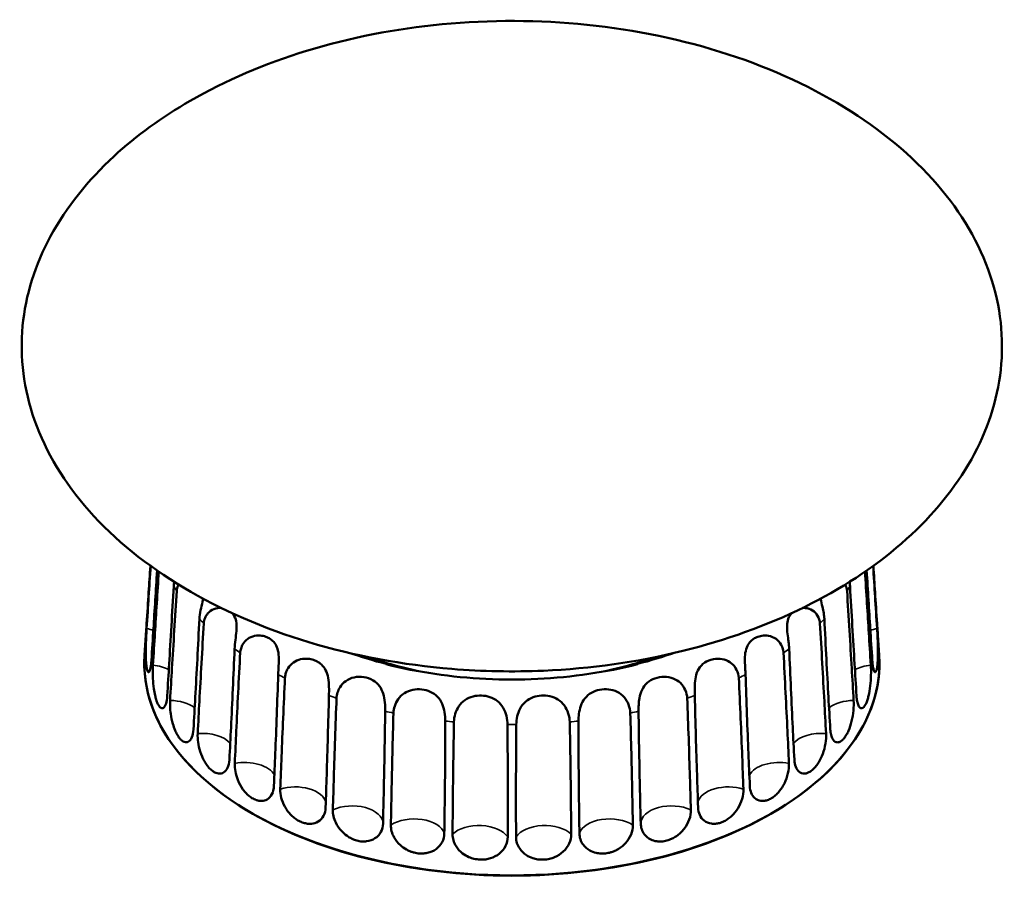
# Model space of a CAD drawing. Header units: millimetres. Extents: x 359 to 858, y 352 to 1052.
# Tile 2 of 5: x 657 to 858, y 358 to 535. Entities that reach past the tile are written whole.
import ezdxf

# ---------------------------------------------------------------- set-up
doc = ezdxf.new("R2010")
doc.units = ezdxf.units.MM
doc.header["$LTSCALE"] = 4
doc.layers.add('Visibile (ISO)', color=7, linetype='Continuous', lineweight=50)
doc.layers.add('Visibile sottile (ISO)', color=7, linetype='Continuous', lineweight=35)

msp = doc.modelspace()

# ---------------------------------------------------------------- linework, layer by layer
at = {"layer": 'Visibile (ISO)'}
for p, q in [((682.92, 409.33), (682.66, 405.25)), ((832.29, 409.33), (832.56, 405.25)), ((682.62, 404.44), (682.62, 404.44)), ((832.6, 404.44), (832.6, 404.44)), ((703.42, 373.71), (703.24, 373.81)), ((811.8, 373.71), (811.98, 373.81))]:
    msp.add_line(p, q, dxfattribs=at)
for centre, major_axis, start_param, end_param in [((757.61, 403.64), (-75, 0), 6.246119, 9.461844), ((757.61, 403.64), (75, 0), 3.123075, 6.301703), ((757.61, 403.44), (74.76, 0), 3.901471, 5.523307)]:
    msp.add_ellipse(centre, major_axis=major_axis, ratio=0.57735, start_param=start_param, end_param=end_param, dxfattribs=at)
for points, knots in [([(745.38, 402.45), (735.41, 403.27), (725.49, 405.1), (707.05, 410.67), (698.32, 414.43), (683.21, 423.47), (676.58, 428.81), (666.37, 440.36), (662.53, 446.67), (658.04, 459.42), (657.2, 465.99), (658.39, 478.67), (660.36, 484.93), (666.69, 496.6), (671.13, 502.13), (680.99, 511.23), (686.25, 515.02), (699.19, 522.49), (707.28, 525.94), (724.55, 531.22), (733.92, 533.04), (753.14, 534.88), (763.17, 534.84), (782.82, 532.82), (792.61, 530.79), (810.77, 524.86), (819.33, 520.93), (834.03, 511.58), (840.4, 506.12), (850.07, 494.38), (853.61, 488.02), (857.52, 475.23), (858.07, 468.66), (856.34, 456.05), (854.12, 449.85), (847.31, 438.32), (842.65, 432.87), (831.41, 423.09), (824.66, 418.7), (809.65, 411.29), (801.2, 408.27), (783.32, 403.86), (773.7, 402.51), (757.86, 401.82), (751.58, 401.94), (745.38, 402.45)], [0, 0, 0, 0, 3.008716, 3.008716, 5.971171, 5.971171, 8.831351, 8.831351, 11.552488, 11.552488, 14.149103, 14.149103, 16.681143, 16.681143, 19.22738, 19.22738, 21.396261, 21.396261, 24.142765, 24.142765, 26.999485, 26.999485, 29.955904, 29.955904, 32.95042, 32.95042, 35.905582, 35.905582, 38.752862, 38.752862, 41.460142, 41.460142, 44.047129, 44.047129, 46.577028, 46.577028, 49.128764, 49.128764, 51.768562, 51.768562, 54.53281, 54.53281, 57.420761, 57.420761, 59.292219, 59.292219, 59.292219, 59.292219]), ([(683.86, 423.5), (683.74, 421.65), (683.62, 419.84), (683.38, 416.1), (683.24, 413.9), (683.1, 411.68)], [2.104986, 2.104986, 2.104986, 2.104986, 2.738791, 2.738791, 3.48369, 3.48369, 3.48369, 3.48369]), ([(683.1, 410.69), (683.24, 412.92), (683.38, 415.13), (683.64, 419.17), (683.78, 421.29), (683.92, 423.45)], [0.935856, 0.935856, 0.935856, 0.935856, 1.680755, 1.680755, 2.420587, 2.420587, 2.420587, 2.420587]), ([(685.23, 422.52), (684.98, 418.44), (684.72, 414.38), (684.36, 408.65), (684.22, 406.43), (684.08, 404.2)], [1.388432, 1.388432, 1.388432, 1.388432, 2.738791, 2.738791, 3.48369, 3.48369, 3.48369, 3.48369]), ([(684.38, 403.23), (684.52, 405.48), (684.66, 407.7), (685.03, 413.66), (685.3, 417.98), (685.58, 422.28)], [0.935856, 0.935856, 0.935856, 0.935856, 1.680755, 1.680755, 3.113977, 3.113977, 3.113977, 3.113977]), ([(829.64, 422.28), (829.91, 417.98), (830.19, 413.66), (830.56, 407.7), (830.7, 405.48), (830.84, 403.23)], [1.305524, 1.305524, 1.305524, 1.305524, 2.738791, 2.738791, 3.48369, 3.48369, 3.48369, 3.48369]), ([(831.14, 404.2), (830.99, 406.43), (830.85, 408.65), (830.49, 414.38), (830.24, 418.44), (829.99, 422.52)], [0.935856, 0.935856, 0.935856, 0.935856, 1.680755, 1.680755, 3.031111, 3.031111, 3.031111, 3.031111]), ([(831.3, 423.45), (831.44, 421.28), (831.58, 419.17), (831.84, 415.13), (831.98, 412.92), (832.12, 410.69)], [1.99916, 1.99916, 1.99916, 1.99916, 2.738791, 2.738791, 3.48369, 3.48369, 3.48369, 3.48369]), ([(832.12, 411.68), (831.98, 413.9), (831.84, 416.1), (831.59, 419.84), (831.48, 421.65), (831.36, 423.49)], [0.935856, 0.935856, 0.935856, 0.935856, 1.680755, 1.680755, 2.314348, 2.314348, 2.314348, 2.314348]), ([(688.62, 419.34), (688.31, 413.95), (687.99, 408.38), (687.57, 401.41), (687.44, 399.18), (687.3, 396.94)], [0.951028, 0.951028, 0.951028, 0.951028, 2.738791, 2.738791, 3.48369, 3.48369, 3.48369, 3.48369]), ([(687.88, 396.01), (688.01, 398.27), (688.15, 400.5), (688.56, 407.48), (688.9, 413.03), (689.23, 418.37)], [0.935856, 0.935856, 0.935856, 0.935856, 1.680755, 1.680755, 3.468518, 3.468518, 3.468518, 3.468518]), ([(689.23, 418.37), (689.26, 418.76), (689.35, 419.14), (689.53, 419.55), (689.55, 419.61), (689.58, 419.67)], [-1.8151111, -1.8151111, -1.8151111, -1.8151111, -1.6719999, -1.6719999, -1.6480998, -1.6480998, -1.6480998, -1.6480998]), ([(825.99, 418.37), (826.32, 413.03), (826.66, 407.48), (827.07, 400.5), (827.2, 398.27), (827.33, 396.01)], [0.951028, 0.951028, 0.951028, 0.951028, 2.738791, 2.738791, 3.48369, 3.48369, 3.48369, 3.48369]), ([(827.92, 396.94), (827.78, 399.18), (827.65, 401.41), (827.23, 408.38), (826.9, 413.95), (826.6, 419.34)], [0.935856, 0.935856, 0.935856, 0.935856, 1.680755, 1.680755, 3.468518, 3.468518, 3.468518, 3.468518]), ([(694.62, 416.77), (694.58, 416.57), (694.54, 416.37), (694.37, 415.58), (694.22, 414.99), (693.98, 413.78), (693.89, 413.18), (693.86, 412.64)], [-0.4434074, -0.4434074, -0.4434074, -0.4434074, -0.3795865, -0.3795865, -0.1959152, -0.1959152, -0.0000669, -0.0000669, -0.0000669, -0.0000669]), ([(821.36, 412.64), (821.34, 413.01), (821.29, 413.41), (821.15, 414.24), (821.06, 414.66), (820.84, 415.67), (820.7, 416.22), (820.6, 416.77)], [-1.8151381, -1.8151381, -1.8151381, -1.8151381, -1.6814679, -1.6814679, -1.5477228, -1.5477228, -1.3719779, -1.3719779, -1.3719779, -1.3719779]), ([(694.76, 411.74), (694.78, 412.12), (694.86, 412.49), (695.15, 413.19), (695.35, 413.51), (695.93, 414.17), (696.35, 414.47), (697.3, 414.85), (697.81, 414.92), (698.31, 414.88)], [-1.8154881, -1.8154881, -1.8154881, -1.8154881, -1.6795859, -1.6795859, -1.5437403, -1.5437403, -1.3648504, -1.3648504, -1.178353, -1.178353, -1.178353, -1.178353]), ([(700.53, 413.82), (700.71, 413.63), (700.86, 413.42), (701.22, 412.78), (701.36, 412.31), (701.48, 411.27), (701.47, 410.73), (701.37, 409.57), (701.29, 408.96), (701.13, 407.73), (701.06, 407.11), (701.04, 406.56)], [-0.8514011, -0.8514011, -0.8514011, -0.8514011, -0.7466001, -0.7466001, -0.5577554, -0.5577554, -0.3813582, -0.3813582, -0.1977378, -0.1977378, -0.0000669, -0.0000669, -0.0000669, -0.0000669]), ([(814.18, 406.56), (814.16, 406.84), (814.14, 407.13), (814.08, 407.75), (814.04, 408.07), (813.93, 408.94), (813.85, 409.5), (813.75, 410.6), (813.73, 411.13), (813.82, 412.13), (813.93, 412.58), (814.26, 413.28), (814.43, 413.55), (814.66, 413.79), (814.67, 413.81), (814.68, 413.82)], [-1.8149306, -1.8149306, -1.8149306, -1.8149306, -1.715208, -1.715208, -1.6143125, -1.6143125, -1.4463742, -1.4463742, -1.2748644, -1.2748644, -1.1009722, -1.1009722, -0.971242, -0.971242, -0.9652354, -0.9652354, -0.9652354, -0.9652354]), ([(816.91, 414.88), (817.11, 414.89), (817.3, 414.89), (818.01, 414.82), (818.5, 414.66), (819.37, 414.1), (819.73, 413.72), (820.27, 412.81), (820.43, 412.28), (820.46, 411.74)], [-0.6359398, -0.6359398, -0.6359398, -0.6359398, -0.5637742, -0.5637742, -0.378937, -0.378937, -0.1958382, -0.1958382, -0.0000669, -0.0000669, -0.0000669, -0.0000669]), ([(693.86, 412.64), (693.59, 407.22), (693.29, 401.61), (692.91, 394.61), (692.78, 392.36), (692.65, 390.1)], [0.951028, 0.951028, 0.951028, 0.951028, 2.738791, 2.738791, 3.48369, 3.48369, 3.48369, 3.48369]), ([(822.56, 390.1), (822.44, 392.36), (822.31, 394.61), (821.92, 401.61), (821.63, 407.22), (821.36, 412.64)], [0.935856, 0.935856, 0.935856, 0.935856, 1.680755, 1.680755, 3.468518, 3.468518, 3.468518, 3.468518]), ([(683.1, 411.68), (683.06, 411.07), (683.02, 410.56), (682.96, 409.77), (682.94, 409.5), (682.92, 409.36), (682.92, 409.34), (682.92, 409.33)], [0, 0, 0, 0, 0.2230056, 0.2230056, 0.4477482, 0.4477482, 0.4804536, 0.4804536, 0.4804536, 0.4804536]), ([(684.08, 404.2), (684.04, 403.59), (683.98, 403.07), (683.82, 402.27), (683.72, 401.99), (683.52, 401.74), (683.42, 401.76), (683.28, 402), (683.24, 402.1), (683.18, 402.33), (683.15, 402.42), (683.11, 402.62), (683.1, 402.72), (683.06, 402.94), (683.05, 403.05), (683.02, 403.32), (683.01, 403.47), (682.97, 403.89), (682.96, 404.18), (682.93, 404.92), (682.92, 405.39), (682.92, 406.56), (682.94, 407.27), (682.98, 408.46), (683, 408.94), (683.05, 409.86), (683.07, 410.29), (683.1, 410.69)], [0, 0, 0, 0, 0.223006, 0.223006, 0.447748, 0.447748, 0.668658, 0.668658, 0.772341, 0.772341, 0.83661, 0.83661, 0.892477, 0.892477, 0.948504, 0.948504, 1.013655, 1.013655, 1.121767, 1.121767, 1.27532, 1.27532, 1.486466, 1.486466, 1.634122, 1.634122, 1.78109, 1.78109, 1.78109, 1.78109]), ([(693.51, 389.25), (693.63, 391.52), (693.75, 393.77), (694.13, 400.78), (694.44, 406.37), (694.76, 411.74)], [0.935856, 0.935856, 0.935856, 0.935856, 1.680755, 1.680755, 3.468518, 3.468518, 3.468518, 3.468518]), ([(820.46, 411.74), (820.78, 406.37), (821.09, 400.78), (821.47, 393.77), (821.59, 391.52), (821.71, 389.25)], [0.951028, 0.951028, 0.951028, 0.951028, 2.738791, 2.738791, 3.48369, 3.48369, 3.48369, 3.48369]), ([(832.12, 410.69), (832.16, 410.09), (832.2, 409.4), (832.26, 407.95), (832.28, 407.19), (832.3, 405.73), (832.3, 405.04), (832.26, 404.12), (832.24, 403.85), (832.21, 403.44), (832.2, 403.29), (832.17, 403.03), (832.15, 402.92), (832.12, 402.71), (832.1, 402.61), (832.06, 402.41), (832.04, 402.31), (831.97, 402.09), (831.93, 401.98), (831.82, 401.8), (831.75, 401.76), (831.58, 401.84), (831.48, 402.02), (831.34, 402.53), (831.29, 402.8), (831.2, 403.44), (831.16, 403.8), (831.14, 404.2)], [0, 0, 0, 0, 0.223006, 0.223006, 0.447748, 0.447748, 0.668658, 0.668658, 0.772341, 0.772341, 0.83661, 0.83661, 0.892477, 0.892477, 0.948504, 0.948504, 1.013655, 1.013655, 1.121767, 1.121767, 1.27532, 1.27532, 1.486466, 1.486466, 1.634122, 1.634122, 1.78109, 1.78109, 1.78109, 1.78109]), ([(832.29, 409.33), (832.29, 409.4), (832.28, 409.56), (832.24, 410.03), (832.22, 410.29), (832.17, 410.92), (832.15, 411.28), (832.12, 411.68)], [1.3012275, 1.3012275, 1.3012275, 1.3012275, 1.4864657, 1.4864657, 1.6341218, 1.6341218, 1.7810901, 1.7810901, 1.7810901, 1.7810901]), ([(702.19, 405.77), (702.21, 406.06), (702.26, 406.35), (702.44, 406.93), (702.56, 407.21), (702.98, 407.9), (703.31, 408.27), (704.14, 408.86), (704.61, 409.07), (705.61, 409.29), (706.12, 409.3), (706.97, 409.17), (707.32, 409.06), (707.94, 408.8), (708.21, 408.64), (708.73, 408.26), (708.97, 408.02), (709.44, 407.41), (709.65, 407.01), (709.95, 406.06), (710.03, 405.5), (710.09, 404.3), (710.06, 403.7), (710, 402.46), (709.96, 401.85), (709.94, 401.3)], [-1.814873, -1.814873, -1.814873, -1.814873, -1.709944, -1.709944, -1.603609, -1.603609, -1.436265, -1.436265, -1.264286, -1.264286, -1.093705, -1.093705, -0.966927, -0.966927, -0.852088, -0.852088, -0.726029, -0.726029, -0.563714, -0.563714, -0.378914, -0.378914, -0.195836, -0.195836, -0.000067, -0.000067, -0.000067, -0.000067]), ([(805.28, 401.3), (805.27, 401.59), (805.25, 401.9), (805.22, 402.56), (805.2, 402.9), (805.15, 403.8), (805.13, 404.36), (805.18, 405.46), (805.26, 405.98), (805.54, 406.94), (805.75, 407.36), (806.23, 408), (806.47, 408.24), (806.98, 408.63), (807.26, 408.79), (807.87, 409.05), (808.21, 409.16), (809.04, 409.29), (809.52, 409.29), (810.54, 409.1), (811.05, 408.88), (811.95, 408.24), (812.3, 407.82), (812.84, 406.86), (812.99, 406.31), (813.02, 405.77)], [-1.814873, -1.814873, -1.814873, -1.814873, -1.709944, -1.709944, -1.603609, -1.603609, -1.436265, -1.436265, -1.264286, -1.264286, -1.093705, -1.093705, -0.966927, -0.966927, -0.852088, -0.852088, -0.726029, -0.726029, -0.563714, -0.563714, -0.378914, -0.378914, -0.195836, -0.195836, -0.000067, -0.000067, -0.000067, -0.000067]), ([(701.04, 406.56), (700.81, 401.12), (700.55, 395.48), (700.21, 388.44), (700.1, 386.18), (699.98, 383.91)], [0.951028, 0.951028, 0.951028, 0.951028, 2.738791, 2.738791, 3.48369, 3.48369, 3.48369, 3.48369]), ([(701.08, 383.16), (701.18, 385.44), (701.29, 387.7), (701.62, 394.75), (701.9, 400.36), (702.19, 405.77)], [0.935856, 0.935856, 0.935856, 0.935856, 1.680755, 1.680755, 3.468518, 3.468518, 3.468518, 3.468518]), ([(813.02, 405.77), (813.31, 400.36), (813.6, 394.75), (813.93, 387.7), (814.04, 385.44), (814.14, 383.16)], [0.951028, 0.951028, 0.951028, 0.951028, 2.738791, 2.738791, 3.48369, 3.48369, 3.48369, 3.48369]), ([(815.24, 383.91), (815.12, 386.18), (815.01, 388.44), (814.67, 395.48), (814.41, 401.12), (814.18, 406.56)], [0.935856, 0.935856, 0.935856, 0.935856, 1.680755, 1.680755, 3.468518, 3.468518, 3.468518, 3.468518]), ([(711.31, 400.63), (711.33, 400.91), (711.37, 401.19), (711.52, 401.75), (711.63, 402.03), (712.01, 402.76), (712.32, 403.17), (713.13, 403.87), (713.6, 404.13), (714.64, 404.48), (715.18, 404.55), (716.12, 404.52), (716.52, 404.46), (717.23, 404.27), (717.56, 404.14), (718.19, 403.8), (718.49, 403.59), (719.1, 403.03), (719.39, 402.66), (719.87, 401.74), (720.03, 401.2), (720.24, 400.02), (720.28, 399.41), (720.31, 398.17), (720.3, 397.55), (720.29, 397)], [-1.814931, -1.814931, -1.814931, -1.814931, -1.715208, -1.715208, -1.614313, -1.614313, -1.446374, -1.446374, -1.274864, -1.274864, -1.100972, -1.100972, -0.971242, -0.971242, -0.853923, -0.853923, -0.726126, -0.726126, -0.563774, -0.563774, -0.378937, -0.378937, -0.195838, -0.195838, -0.000067, -0.000067, -0.000067, -0.000067]), ([(794.93, 397), (794.92, 397.39), (794.91, 397.8), (794.92, 398.66), (794.92, 399.11), (795, 400.15), (795.08, 400.73), (795.4, 401.86), (795.64, 402.38), (796.34, 403.3), (796.81, 403.69), (797.9, 404.27), (798.54, 404.46), (799.78, 404.57), (800.37, 404.52), (801.48, 404.2), (801.98, 403.94), (802.85, 403.22), (803.21, 402.77), (803.73, 401.75), (803.88, 401.18), (803.9, 400.63)], [-1.815488, -1.815488, -1.815488, -1.815488, -1.679586, -1.679586, -1.54374, -1.54374, -1.36485, -1.36485, -1.171864, -1.171864, -0.962423, -0.962423, -0.7466, -0.7466, -0.557755, -0.557755, -0.381358, -0.381358, -0.197738, -0.197738, -0.000067, -0.000067, -0.000067, -0.000067]), ([(687.3, 396.94), (687.26, 396.32), (687.18, 395.8), (686.92, 394.97), (686.76, 394.68), (686.38, 394.4), (686.17, 394.4), (685.86, 394.62), (685.76, 394.72), (685.61, 394.93), (685.55, 395.02), (685.44, 395.21), (685.39, 395.31), (685.29, 395.52), (685.25, 395.63), (685.15, 395.89), (685.1, 396.04), (684.97, 396.45), (684.89, 396.73), (684.72, 397.47), (684.64, 397.93), (684.48, 399.09), (684.41, 399.8), (684.35, 400.99), (684.34, 401.47), (684.34, 402.39), (684.35, 402.83), (684.38, 403.23)], [0, 0, 0, 0, 0.223006, 0.223006, 0.447748, 0.447748, 0.668658, 0.668658, 0.772341, 0.772341, 0.83661, 0.83661, 0.892477, 0.892477, 0.948504, 0.948504, 1.013655, 1.013655, 1.121767, 1.121767, 1.27532, 1.27532, 1.486466, 1.486466, 1.634122, 1.634122, 1.78109, 1.78109, 1.78109, 1.78109]), ([(783.22, 403.4), (780.03, 402.59), (776.7, 401.93), (769.89, 400.93), (766.41, 400.59), (759.38, 400.25), (755.84, 400.25), (748.81, 400.59), (745.33, 400.93), (738.51, 401.93), (735.19, 402.59), (731.99, 403.4)], [1.9405504, 1.9405504, 1.9405504, 1.9405504, 2.106808, 2.106808, 2.2730657, 2.2730657, 2.4393233, 2.4393233, 2.605581, 2.605581, 2.7718386, 2.7718386, 2.7718386, 2.7718386]), ([(830.84, 403.23), (830.88, 402.62), (830.89, 401.93), (830.85, 400.48), (830.8, 399.72), (830.64, 398.27), (830.52, 397.58), (830.31, 396.68), (830.24, 396.41), (830.11, 396.01), (830.06, 395.87), (829.96, 395.61), (829.92, 395.5), (829.82, 395.29), (829.77, 395.2), (829.66, 395.01), (829.6, 394.91), (829.44, 394.7), (829.34, 394.6), (829.09, 394.44), (828.94, 394.41), (828.62, 394.52), (828.44, 394.71), (828.2, 395.24), (828.12, 395.52), (827.99, 396.16), (827.94, 396.53), (827.92, 396.94)], [0, 0, 0, 0, 0.223006, 0.223006, 0.447748, 0.447748, 0.668658, 0.668658, 0.772341, 0.772341, 0.83661, 0.83661, 0.892477, 0.892477, 0.948504, 0.948504, 1.013655, 1.013655, 1.121767, 1.121767, 1.27532, 1.27532, 1.486466, 1.486466, 1.634122, 1.634122, 1.78109, 1.78109, 1.78109, 1.78109]), ([(709.94, 401.3), (709.75, 395.83), (709.54, 390.17), (709.25, 383.1), (709.16, 380.83), (709.06, 378.55)], [0.951028, 0.951028, 0.951028, 0.951028, 2.738791, 2.738791, 3.48369, 3.48369, 3.48369, 3.48369]), ([(710.37, 377.92), (710.45, 380.21), (710.54, 382.47), (710.82, 389.56), (711.06, 395.2), (711.31, 400.63)], [0.935856, 0.935856, 0.935856, 0.935856, 1.680755, 1.680755, 3.468518, 3.468518, 3.468518, 3.468518]), ([(721.84, 396.49), (721.85, 396.86), (721.92, 397.25), (722.16, 398.02), (722.33, 398.4), (722.86, 399.23), (723.26, 399.65), (724.24, 400.35), (724.82, 400.59), (726.09, 400.87), (726.77, 400.88), (728.09, 400.67), (728.72, 400.45), (729.81, 399.81), (730.26, 399.41), (730.94, 398.46), (731.18, 397.96), (731.53, 396.83), (731.63, 396.23), (731.76, 394.99), (731.77, 394.37), (731.77, 393.81)], [-1.815138, -1.815138, -1.815138, -1.815138, -1.681468, -1.681468, -1.547723, -1.547723, -1.369657, -1.369657, -1.177402, -1.177402, -0.97112, -0.97112, -0.758196, -0.758196, -0.558226, -0.558226, -0.381396, -0.381396, -0.197784, -0.197784, -0.000067, -0.000067, -0.000067, -0.000067]), ([(783.45, 393.81), (783.44, 394.22), (783.45, 394.65), (783.51, 395.57), (783.56, 396.04), (783.75, 397.09), (783.92, 397.65), (784.43, 398.72), (784.77, 399.19), (785.66, 400), (786.19, 400.3), (787.37, 400.73), (788.02, 400.85), (789.31, 400.84), (789.94, 400.73), (791.08, 400.29), (791.56, 399.98), (792.41, 399.17), (792.74, 398.68), (793.23, 397.61), (793.36, 397.03), (793.38, 396.49)], [-1.815111, -1.815111, -1.815111, -1.815111, -1.672, -1.672, -1.528313, -1.528313, -1.350068, -1.350068, -1.156268, -1.156268, -0.956251, -0.956251, -0.752579, -0.752579, -0.557702, -0.557702, -0.379587, -0.379587, -0.195915, -0.195915, -0.000067, -0.000067, -0.000067, -0.000067]), ([(803.9, 400.63), (804.16, 395.2), (804.4, 389.56), (804.68, 382.47), (804.77, 380.21), (804.85, 377.92)], [0.951028, 0.951028, 0.951028, 0.951028, 2.738791, 2.738791, 3.48369, 3.48369, 3.48369, 3.48369]), ([(806.16, 378.55), (806.06, 380.83), (805.96, 383.1), (805.67, 390.17), (805.46, 395.83), (805.28, 401.3)], [0.935856, 0.935856, 0.935856, 0.935856, 1.680755, 1.680755, 3.468518, 3.468518, 3.468518, 3.468518]), ([(733.45, 393.46), (733.47, 393.92), (733.55, 394.4), (733.86, 395.37), (734.09, 395.85), (734.75, 396.77), (735.17, 397.18), (736.2, 397.84), (736.78, 398.07), (738, 398.32), (738.62, 398.34), (739.84, 398.21), (740.43, 398.05), (741.51, 397.55), (742, 397.22), (742.81, 396.37), (743.13, 395.89), (743.62, 394.79), (743.78, 394.2), (743.99, 392.99), (744.03, 392.37), (744.03, 391.82)], [-1.815163, -1.815163, -1.815163, -1.815163, -1.652415, -1.652415, -1.487409, -1.487409, -1.307699, -1.307699, -1.119389, -1.119389, -0.933147, -0.933147, -0.746434, -0.746434, -0.56015, -0.56015, -0.379501, -0.379501, -0.1959, -0.1959, -0.000067, -0.000067, -0.000067, -0.000067]), ([(771.18, 391.82), (771.18, 392.29), (771.21, 392.8), (771.37, 393.85), (771.49, 394.4), (771.88, 395.48), (772.15, 396), (772.88, 396.92), (773.34, 397.3), (774.36, 397.89), (774.93, 398.09), (776.11, 398.32), (776.73, 398.34), (777.95, 398.2), (778.54, 398.04), (779.63, 397.49), (780.1, 397.13), (780.9, 396.23), (781.2, 395.71), (781.63, 394.6), (781.75, 394.01), (781.76, 393.46)], [-1.815176, -1.815176, -1.815176, -1.815176, -1.650131, -1.650131, -1.482554, -1.482554, -1.302606, -1.302606, -1.115125, -1.115125, -0.9306, -0.9306, -0.745801, -0.745801, -0.56044, -0.56044, -0.379489, -0.379489, -0.195898, -0.195898, -0.000067, -0.000067, -0.000067, -0.000067]), ([(692.65, 390.1), (692.62, 389.49), (692.51, 388.95), (692.17, 388.09), (691.94, 387.79), (691.4, 387.46), (691.09, 387.43), (690.62, 387.61), (690.47, 387.7), (690.23, 387.89), (690.13, 387.97), (689.96, 388.15), (689.88, 388.24), (689.72, 388.44), (689.64, 388.54), (689.48, 388.79), (689.39, 388.93), (689.17, 389.33), (689.03, 389.6), (688.73, 390.31), (688.58, 390.76), (688.25, 391.9), (688.11, 392.59), (687.95, 393.77), (687.9, 394.25), (687.86, 395.17), (687.86, 395.6), (687.88, 396.01)], [0, 0, 0, 0, 0.223006, 0.223006, 0.447748, 0.447748, 0.668658, 0.668658, 0.772341, 0.772341, 0.83661, 0.83661, 0.892477, 0.892477, 0.948504, 0.948504, 1.013655, 1.013655, 1.121767, 1.121767, 1.27532, 1.27532, 1.486466, 1.486466, 1.634122, 1.634122, 1.78109, 1.78109, 1.78109, 1.78109]), ([(720.29, 397), (720.15, 391.52), (719.99, 385.85), (719.77, 378.74), (719.69, 376.47), (719.61, 374.18)], [0.951028, 0.951028, 0.951028, 0.951028, 2.738791, 2.738791, 3.48369, 3.48369, 3.48369, 3.48369]), ([(721.09, 373.68), (721.16, 375.98), (721.22, 378.26), (721.44, 385.37), (721.63, 391.03), (721.84, 396.49)], [0.935856, 0.935856, 0.935856, 0.935856, 1.680755, 1.680755, 3.468518, 3.468518, 3.468518, 3.468518]), ([(745.8, 391.64), (745.81, 392.17), (745.89, 392.74), (746.23, 393.83), (746.46, 394.35), (747.12, 395.33), (747.54, 395.76), (748.54, 396.45), (749.1, 396.69), (750.25, 396.98), (750.84, 397.04), (752, 397), (752.57, 396.9), (753.68, 396.53), (754.2, 396.25), (755.13, 395.51), (755.51, 395.06), (756.13, 394.01), (756.34, 393.44), (756.64, 392.25), (756.71, 391.64), (756.71, 391.09)], [-1.815293, -1.815293, -1.815293, -1.815293, -1.628472, -1.628472, -1.456081, -1.456081, -1.272418, -1.272418, -1.090593, -1.090593, -0.916418, -0.916418, -0.742464, -0.742464, -0.562143, -0.562143, -0.379415, -0.379415, -0.195887, -0.195887, -0.000067, -0.000067, -0.000067, -0.000067]), ([(758.51, 391.09), (758.51, 391.62), (758.57, 392.2), (758.84, 393.33), (759.03, 393.86), (759.59, 394.9), (759.96, 395.38), (760.87, 396.16), (761.38, 396.45), (762.48, 396.86), (763.05, 396.98), (764.21, 397.05), (764.79, 397.01), (765.95, 396.75), (766.51, 396.53), (767.53, 395.89), (767.96, 395.48), (768.68, 394.49), (768.94, 393.95), (769.31, 392.79), (769.41, 392.19), (769.42, 391.64)], [-1.815294, -1.815294, -1.815294, -1.815294, -1.628038, -1.628038, -1.455672, -1.455672, -1.271983, -1.271983, -1.09025, -1.09025, -0.916225, -0.916225, -0.742421, -0.742421, -0.562167, -0.562167, -0.379414, -0.379414, -0.195887, -0.195887, -0.000067, -0.000067, -0.000067, -0.000067]), ([(793.38, 396.49), (793.59, 391.03), (793.78, 385.37), (794, 378.26), (794.06, 375.98), (794.12, 373.68)], [0.951028, 0.951028, 0.951028, 0.951028, 2.738791, 2.738791, 3.48369, 3.48369, 3.48369, 3.48369]), ([(795.6, 374.18), (795.52, 376.47), (795.45, 378.74), (795.22, 385.85), (795.06, 391.52), (794.93, 397)], [0.935856, 0.935856, 0.935856, 0.935856, 1.680755, 1.680755, 3.468518, 3.468518, 3.468518, 3.468518]), ([(827.33, 396.01), (827.37, 395.39), (827.35, 394.71), (827.22, 393.26), (827.1, 392.51), (826.75, 391.08), (826.54, 390.42), (826.16, 389.55), (826.03, 389.29), (825.81, 388.9), (825.73, 388.77), (825.56, 388.53), (825.48, 388.42), (825.33, 388.23), (825.25, 388.14), (825.07, 387.96), (824.98, 387.88), (824.72, 387.68), (824.57, 387.59), (824.19, 387.46), (823.97, 387.46), (823.5, 387.6), (823.25, 387.82), (822.92, 388.38), (822.81, 388.66), (822.64, 389.32), (822.59, 389.7), (822.56, 390.1)], [0, 0, 0, 0, 0.223006, 0.223006, 0.447748, 0.447748, 0.668658, 0.668658, 0.772341, 0.772341, 0.83661, 0.83661, 0.892477, 0.892477, 0.948504, 0.948504, 1.013655, 1.013655, 1.121767, 1.121767, 1.27532, 1.27532, 1.486466, 1.486466, 1.634122, 1.634122, 1.78109, 1.78109, 1.78109, 1.78109]), ([(731.77, 393.81), (731.69, 388.32), (731.59, 382.63), (731.43, 375.51), (731.38, 373.23), (731.32, 370.93)], [0.951028, 0.951028, 0.951028, 0.951028, 2.738791, 2.738791, 3.48369, 3.48369, 3.48369, 3.48369]), ([(783.89, 370.93), (783.84, 373.23), (783.78, 375.51), (783.63, 382.63), (783.52, 388.32), (783.45, 393.81)], [0.935856, 0.935856, 0.935856, 0.935856, 1.680755, 1.680755, 3.468518, 3.468518, 3.468518, 3.468518]), ([(732.93, 370.59), (732.97, 372.9), (733.01, 375.18), (733.16, 382.3), (733.29, 387.98), (733.45, 393.46)], [0.935856, 0.935856, 0.935856, 0.935856, 1.680755, 1.680755, 3.468518, 3.468518, 3.468518, 3.468518]), ([(744.03, 391.82), (744.02, 386.33), (743.98, 380.63), (743.89, 373.49), (743.86, 371.21), (743.83, 368.91)], [0.951028, 0.951028, 0.951028, 0.951028, 2.738791, 2.738791, 3.48369, 3.48369, 3.48369, 3.48369]), ([(771.39, 368.91), (771.35, 371.21), (771.32, 373.49), (771.24, 380.63), (771.2, 386.33), (771.18, 391.82)], [0.935856, 0.935856, 0.935856, 0.935856, 1.680755, 1.680755, 3.468518, 3.468518, 3.468518, 3.468518]), ([(781.76, 393.46), (781.92, 387.98), (782.06, 382.3), (782.21, 375.18), (782.25, 372.9), (782.29, 370.59)], [0.951028, 0.951028, 0.951028, 0.951028, 2.738791, 2.738791, 3.48369, 3.48369, 3.48369, 3.48369]), ([(745.51, 368.74), (745.53, 371.04), (745.54, 373.33), (745.62, 380.46), (745.7, 386.15), (745.8, 391.64)], [0.935856, 0.935856, 0.935856, 0.935856, 1.680755, 1.680755, 3.468518, 3.468518, 3.468518, 3.468518]), ([(756.71, 391.09), (756.76, 385.6), (756.78, 379.9), (756.77, 372.76), (756.77, 370.47), (756.76, 368.17)], [0.951028, 0.951028, 0.951028, 0.951028, 2.738791, 2.738791, 3.48369, 3.48369, 3.48369, 3.48369]), ([(758.46, 368.17), (758.45, 370.47), (758.45, 372.76), (758.44, 379.9), (758.46, 385.6), (758.51, 391.09)], [0.935856, 0.935856, 0.935856, 0.935856, 1.680755, 1.680755, 3.468518, 3.468518, 3.468518, 3.468518]), ([(769.42, 391.64), (769.52, 386.15), (769.6, 380.46), (769.67, 373.33), (769.69, 371.04), (769.71, 368.74)], [0.951028, 0.951028, 0.951028, 0.951028, 2.738791, 2.738791, 3.48369, 3.48369, 3.48369, 3.48369]), ([(699.98, 383.91), (699.95, 383.29), (699.83, 382.74), (699.41, 381.85), (699.12, 381.52), (698.48, 381.15), (698.14, 381.08), (697.58, 381.14), (697.39, 381.2), (696.99, 381.36), (696.79, 381.47), (696.38, 381.76), (696.16, 381.94), (695.77, 382.34), (695.59, 382.55), (695.23, 383.03), (695.05, 383.31), (694.54, 384.21), (694.25, 384.89), (693.82, 386.22), (693.68, 386.86), (693.51, 388.11), (693.48, 388.71), (693.51, 389.25)], [0, 0, 0, 0, 0.223032, 0.223032, 0.446423, 0.446423, 0.639555, 0.639555, 0.743135, 0.743135, 0.843622, 0.843622, 0.957388, 0.957388, 1.055424, 1.055424, 1.165217, 1.165217, 1.387953, 1.387953, 1.585597, 1.585597, 1.781629, 1.781629, 1.781629, 1.781629]), ([(821.71, 389.25), (821.74, 388.63), (821.7, 387.95), (821.47, 386.52), (821.28, 385.8), (820.8, 384.5), (820.54, 383.93), (820.07, 383.15), (819.89, 382.89), (819.53, 382.44), (819.35, 382.23), (818.95, 381.85), (818.73, 381.67), (818.32, 381.41), (818.12, 381.31), (817.72, 381.16), (817.51, 381.12), (816.9, 381.09), (816.52, 381.22), (815.92, 381.71), (815.69, 382.05), (815.36, 382.88), (815.26, 383.37), (815.24, 383.91)], [0, 0, 0, 0, 0.223032, 0.223032, 0.446423, 0.446423, 0.639555, 0.639555, 0.743135, 0.743135, 0.843622, 0.843622, 0.957388, 0.957388, 1.055424, 1.055424, 1.165217, 1.165217, 1.387953, 1.387953, 1.585597, 1.585597, 1.781629, 1.781629, 1.781629, 1.781629]), ([(709.06, 378.55), (709.03, 377.93), (708.9, 377.36), (708.42, 376.43), (708.08, 376.06), (707.33, 375.63), (706.95, 375.53), (706.3, 375.51), (706.05, 375.54), (705.55, 375.66), (705.29, 375.75), (704.73, 376.02), (704.43, 376.2), (703.91, 376.6), (703.68, 376.8), (703.21, 377.29), (702.97, 377.57), (702.33, 378.46), (701.97, 379.12), (701.47, 380.38), (701.3, 380.96), (701.1, 382.1), (701.06, 382.65), (701.08, 383.16)], [0, 0, 0, 0, 0.223041, 0.223041, 0.446011, 0.446011, 0.63071, 0.63071, 0.736879, 0.736879, 0.845903, 0.845903, 0.971537, 0.971537, 1.07472, 1.07472, 1.19146, 1.19146, 1.414775, 1.414775, 1.59857, 1.59857, 1.78136, 1.78136, 1.78136, 1.78136]), ([(814.14, 383.16), (814.17, 382.53), (814.1, 381.86), (813.78, 380.46), (813.53, 379.76), (812.93, 378.54), (812.6, 378.03), (812.02, 377.3), (811.8, 377.06), (811.33, 376.61), (811.08, 376.41), (810.53, 376.04), (810.23, 375.88), (809.69, 375.67), (809.44, 375.6), (808.93, 375.51), (808.67, 375.51), (807.93, 375.6), (807.49, 375.8), (806.84, 376.39), (806.61, 376.74), (806.28, 377.57), (806.18, 378.04), (806.16, 378.55)], [0, 0, 0, 0, 0.223041, 0.223041, 0.446011, 0.446011, 0.63071, 0.63071, 0.736879, 0.736879, 0.845903, 0.845903, 0.971537, 0.971537, 1.07472, 1.07472, 1.19146, 1.19146, 1.414775, 1.414775, 1.59857, 1.59857, 1.78136, 1.78136, 1.78136, 1.78136]), ([(719.61, 374.18), (719.59, 373.55), (719.45, 372.98), (718.92, 371.99), (718.55, 371.59), (717.68, 371.06), (717.23, 370.92), (716.46, 370.84), (716.19, 370.85), (715.64, 370.92), (715.36, 370.98), (714.78, 371.16), (714.46, 371.29), (713.89, 371.6), (713.64, 371.76), (713.11, 372.15), (712.84, 372.38), (712.07, 373.15), (711.62, 373.76), (710.96, 374.98), (710.72, 375.58), (710.41, 376.78), (710.35, 377.37), (710.37, 377.92)], [0, 0, 0, 0, 0.223032, 0.223032, 0.446423, 0.446423, 0.639555, 0.639555, 0.743135, 0.743135, 0.843622, 0.843622, 0.957388, 0.957388, 1.055424, 1.055424, 1.165217, 1.165217, 1.387953, 1.387953, 1.585597, 1.585597, 1.781629, 1.781629, 1.781629, 1.781629]), ([(804.85, 377.92), (804.87, 377.29), (804.78, 376.62), (804.39, 375.26), (804.08, 374.58), (803.34, 373.41), (802.93, 372.91), (802.23, 372.25), (801.97, 372.04), (801.44, 371.67), (801.18, 371.51), (800.6, 371.22), (800.28, 371.1), (799.7, 370.94), (799.44, 370.89), (798.88, 370.84), (798.59, 370.85), (797.75, 370.97), (797.24, 371.19), (796.45, 371.82), (796.15, 372.21), (795.74, 373.12), (795.62, 373.63), (795.6, 374.18)], [0, 0, 0, 0, 0.223032, 0.223032, 0.446423, 0.446423, 0.639555, 0.639555, 0.743135, 0.743135, 0.843622, 0.843622, 0.957388, 0.957388, 1.055424, 1.055424, 1.165217, 1.165217, 1.387953, 1.387953, 1.585597, 1.585597, 1.781629, 1.781629, 1.781629, 1.781629]), ([(731.32, 370.93), (731.31, 370.3), (731.15, 369.71), (730.6, 368.67), (730.19, 368.23), (729.19, 367.57), (728.61, 367.36), (727.68, 367.25), (727.38, 367.24), (726.88, 367.27), (726.68, 367.29), (726.32, 367.36), (726.15, 367.4), (725.81, 367.49), (725.64, 367.54), (725.28, 367.68), (725.09, 367.76), (724.58, 368), (724.28, 368.18), (723.57, 368.68), (723.18, 369.02), (722.36, 369.91), (721.97, 370.5), (721.47, 371.53), (721.32, 371.97), (721.12, 372.84), (721.08, 373.27), (721.09, 373.68)], [0, 0, 0, 0, 0.223006, 0.223006, 0.447748, 0.447748, 0.668658, 0.668658, 0.772341, 0.772341, 0.83661, 0.83661, 0.892477, 0.892477, 0.948504, 0.948504, 1.013655, 1.013655, 1.121767, 1.121767, 1.27532, 1.27532, 1.486466, 1.486466, 1.634122, 1.634122, 1.78109, 1.78109, 1.78109, 1.78109]), ([(794.12, 373.68), (794.14, 373.06), (794.03, 372.4), (793.57, 371.08), (793.21, 370.43), (792.31, 369.26), (791.77, 368.75), (790.88, 368.15), (790.59, 367.98), (790.1, 367.74), (789.91, 367.66), (789.55, 367.53), (789.38, 367.48), (789.04, 367.39), (788.87, 367.35), (788.51, 367.29), (788.31, 367.27), (787.79, 367.24), (787.47, 367.25), (786.73, 367.35), (786.32, 367.48), (785.43, 367.91), (784.99, 368.27), (784.41, 369.02), (784.23, 369.37), (783.97, 370.12), (783.91, 370.52), (783.89, 370.93)], [0, 0, 0, 0, 0.223006, 0.223006, 0.447748, 0.447748, 0.668658, 0.668658, 0.772341, 0.772341, 0.83661, 0.83661, 0.892477, 0.892477, 0.948504, 0.948504, 1.013655, 1.013655, 1.121767, 1.121767, 1.27532, 1.27532, 1.486466, 1.486466, 1.634122, 1.634122, 1.78109, 1.78109, 1.78109, 1.78109]), ([(743.83, 368.91), (743.82, 368.28), (743.67, 367.67), (743.09, 366.57), (742.67, 366.09), (741.63, 365.33), (741.02, 365.06), (740.04, 364.85), (739.72, 364.81), (739.19, 364.79), (738.98, 364.79), (738.59, 364.82), (738.41, 364.84), (738.05, 364.89), (737.87, 364.93), (737.48, 365.03), (737.28, 365.09), (736.74, 365.28), (736.41, 365.43), (735.64, 365.85), (735.23, 366.15), (734.34, 366.96), (733.91, 367.5), (733.36, 368.48), (733.19, 368.91), (732.97, 369.76), (732.92, 370.18), (732.93, 370.59)], [0, 0, 0, 0, 0.223006, 0.223006, 0.447748, 0.447748, 0.668658, 0.668658, 0.772341, 0.772341, 0.83661, 0.83661, 0.892477, 0.892477, 0.948504, 0.948504, 1.013655, 1.013655, 1.121767, 1.121767, 1.27532, 1.27532, 1.486466, 1.486466, 1.634122, 1.634122, 1.78109, 1.78109, 1.78109, 1.78109]), ([(782.29, 370.59), (782.3, 369.97), (782.18, 369.32), (781.66, 368.04), (781.27, 367.44), (780.28, 366.36), (779.7, 365.91), (778.75, 365.4), (778.43, 365.26), (777.91, 365.08), (777.7, 365.02), (777.32, 364.92), (777.14, 364.89), (776.78, 364.83), (776.6, 364.82), (776.21, 364.79), (776, 364.79), (775.45, 364.81), (775.11, 364.86), (774.33, 365.04), (773.89, 365.21), (772.96, 365.73), (772.5, 366.14), (771.91, 366.95), (771.72, 367.31), (771.46, 368.09), (771.39, 368.49), (771.39, 368.91)], [0, 0, 0, 0, 0.223006, 0.223006, 0.447748, 0.447748, 0.668658, 0.668658, 0.772341, 0.772341, 0.83661, 0.83661, 0.892477, 0.892477, 0.948504, 0.948504, 1.013655, 1.013655, 1.121767, 1.121767, 1.27532, 1.27532, 1.486466, 1.486466, 1.634122, 1.634122, 1.78109, 1.78109, 1.78109, 1.78109]), ([(756.76, 368.17), (756.75, 367.54), (756.6, 366.92), (756.03, 365.76), (755.61, 365.23), (754.55, 364.37), (753.93, 364.04), (752.93, 363.72), (752.6, 363.65), (752.06, 363.58), (751.84, 363.56), (751.45, 363.55), (751.26, 363.55), (750.89, 363.57), (750.7, 363.59), (750.3, 363.64), (750.09, 363.68), (749.53, 363.82), (749.19, 363.93), (748.39, 364.28), (747.96, 364.53), (747.02, 365.25), (746.57, 365.74), (745.99, 366.67), (745.81, 367.08), (745.57, 367.9), (745.51, 368.32), (745.51, 368.74)], [0, 0, 0, 0, 0.223006, 0.223006, 0.447748, 0.447748, 0.668658, 0.668658, 0.772341, 0.772341, 0.83661, 0.83661, 0.892477, 0.892477, 0.948504, 0.948504, 1.013655, 1.013655, 1.121767, 1.121767, 1.27532, 1.27532, 1.486466, 1.486466, 1.634122, 1.634122, 1.78109, 1.78109, 1.78109, 1.78109]), ([(769.71, 368.74), (769.71, 368.11), (769.57, 367.47), (769.02, 366.25), (768.61, 365.69), (767.57, 364.72), (766.96, 364.32), (765.97, 363.91), (765.64, 363.8), (765.09, 363.67), (764.88, 363.64), (764.49, 363.58), (764.3, 363.57), (763.93, 363.55), (763.74, 363.55), (763.34, 363.56), (763.13, 363.58), (762.56, 363.66), (762.22, 363.74), (761.42, 364), (760.98, 364.21), (760.03, 364.84), (759.57, 365.28), (758.97, 366.16), (758.78, 366.54), (758.53, 367.34), (758.46, 367.75), (758.46, 368.17)], [0, 0, 0, 0, 0.223006, 0.223006, 0.447748, 0.447748, 0.668658, 0.668658, 0.772341, 0.772341, 0.83661, 0.83661, 0.892477, 0.892477, 0.948504, 0.948504, 1.013655, 1.013655, 1.121767, 1.121767, 1.27532, 1.27532, 1.486466, 1.486466, 1.634122, 1.634122, 1.78109, 1.78109, 1.78109, 1.78109])]:
    msp.add_open_spline(points, degree=3, knots=knots, dxfattribs=at)
for points in [[(688.72, 420.2), (688.67, 419.91), (688.63, 419.62), (688.62, 419.34)], [(826.6, 419.34), (826.58, 419.62), (826.55, 419.91), (826.49, 420.2)], [(825.63, 419.67), (825.84, 419.27), (825.96, 418.83), (825.99, 418.37)]]:
    msp.add_open_spline(points, degree=3, dxfattribs=at)
at = {"layer": 'Visibile sottile (ISO)'}
for centre, major_axis, start_param, end_param in [((757.61, 433.29), (-73.1, 0), 0.336793, 0.361339), ((757.61, 433.29), (73.1, 0), 5.921846, 5.946393), ((757.61, 433.29), (-73.1, 0), 0.511326, 0.535872), ((757.61, 433.29), (-73.1, 0), 2.605721, 2.630267), ((680.9, 407.31), (6.26, 0), 0.964434, 1.212083), ((834.32, 407.31), (6.26, 0), 1.92951, 2.177159), ((757.61, 433.29), (-73.1, 0), 0.685858, 0.710405), ((757.61, 433.29), (-73.1, 0), 2.431188, 2.455734), ((757.61, 436.91), (-63.44, 0), 1.017655, 1.155152), ((757.61, 432.43), (56.34, 0), 4.135943, 4.269716), ((757.61, 432.22), (-55.57, 0), 1.027517, 1.29453), ((757.61, 432.22), (-55.57, 0), 1.847063, 2.113835), ((757.61, 432.43), (56.34, 0), 5.155062, 5.288579), ((757.61, 436.91), (-63.44, 0), 1.98644, 2.123658), ((683.23, 399.68), (6.26, 0), 0.793039, 1.386616), ((831.98, 399.68), (6.26, 0), 1.754977, 2.348554), ((757.61, 433.29), (-73.1, 0), 0.860391, 0.884938), ((757.61, 433.29), (-73.1, 0), 2.256655, 2.281201), ((687.82, 392.4), (6.26, 0), 0.623588, 1.561149), ((757.61, 433.29), (-73.1, 0), 1.034924, 1.059471), ((757.61, 433.29), (-73.1, 0), 2.082122, 2.106668), ((827.39, 392.4), (6.26, 0), 1.580444, 2.518004), ((757.61, 433.29), (-73.1, 0), 1.209457, 1.234004), ((757.61, 433.29), (-73.1, 0), 1.907589, 1.932135), ((757.61, 433.29), (-73.1, 0), 1.38399, 1.408537), ((757.61, 433.29), (-73.1, 0), 1.733056, 1.757602), ((757.61, 433.29), (-73.1, 0), 1.558523, 1.58307), ((694.53, 385.69), (6.26, 0), 0.455896, 1.735682), ((820.68, 385.69), (6.26, 0), 1.405911, 2.685697), ((703.16, 379.75), (6.26, 0), 0.289745, 1.910214), ((812.06, 379.75), (-6.26, 0), 4.372971, 5.99344), ((713.44, 374.77), (6.26, 0), 0.124896, 2.084747), ((801.77, 374.77), (-6.26, 0), 4.198438, 6.158289), ((725.07, 370.9), (6.26, 0), 0.009648, 2.25928), ((790.15, 370.9), (-6.26, 0), 4.023905, 6.273538), ((737.68, 368.25), (6.26, 0), 0.184181, 2.433813), ((777.54, 368.25), (-6.26, 0), 3.849372, 6.099005), ((750.9, 366.9), (6.26, 0), 0.358714, 2.608346), ((764.32, 366.9), (-6.26, 0), 3.674839, 5.924472)]:
    msp.add_ellipse(centre, major_axis=major_axis, ratio=0.57735, start_param=start_param, end_param=end_param, dxfattribs=at)

doc.saveas('drawing.dxf')
